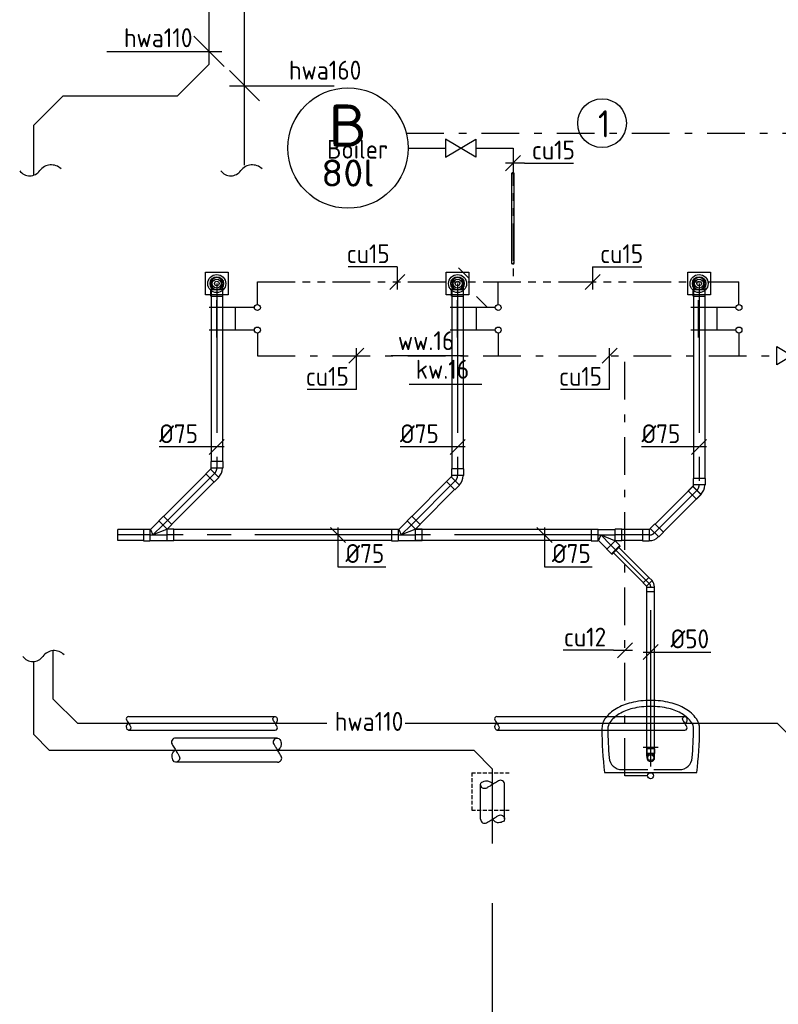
# Model space of a CAD drawing. Header units: millimetres. Extents: x -72565 to 37572, y -100 to 54284.
# Tile 4 of 32: x -63762 to -58721, y 21751 to 28293. Entities that reach past the tile are written whole.
import ezdxf
from ezdxf.enums import TextEntityAlignment as Align

# ---------------------------------------------------------------- set-up
doc = ezdxf.new("R2010")
doc.units = ezdxf.units.MM
doc.header["$LTSCALE"] = 50
for name, pattern in [('2322109', [10, 5, -2, 1, -2]), ('2322110', [10, 5, -1, 1, -1, 1, -1]), ('CENTER2', [28.575, 19.05, -3.175, 3.175, -3.175]), ('DASHED', [0.75, 0.5, -0.25]), ('KOUDWATER', [8.4, 4.8, -1.2, 1.2, -1.2]), ('WARMWATER', [10.8, 4.8, -1.2, 1.2, -1.2, 1.2, -1.2])]:
    doc.linetypes.add(name, pattern=pattern)
for name, color, linetype in [('50', 3, 'Continuous'), ('51-LEIDING', 3, 'Continuous'), ('60-CV', 3, 'Continuous'), ('SPARING', 7, 'DASHED'), ('SYM-W', 7, 'Continuous'), ('WL521---_D', 112, 'Continuous'), ('WL524---', 190, 'Continuous'), ('WL524---_D', 192, 'Continuous'), ('WL524---_HARTLIJN', 7, 'Continuous'), ('WL531---', 132, 'Continuous'), ('WL5310--_KW', 2, 'KOUDWATER'), ('WL532---', 12, 'Continuous'), ('WL5320--_WW', 2, 'WARMWATER'), ('WL561---', 10, 'Continuous'), ('WL740---', 4, 'Continuous'), ('WM524---', 2, 'Continuous'), ('WM531---', 2, 'Continuous'), ('WM532---', 2, 'Continuous')]:
    doc.layers.add(name, color=color, linetype=linetype)
doc.styles.add('BURO-018', font='ISO96.shx', dxfattribs={"height": 90})
doc.styles.add('BURO-025', font='ISO96.shx', dxfattribs={"height": 125})
doc.styles.add('ISO', font='ISO.SHX')

# ---------------------------------------------------------------- blocks, each defined once
blk = doc.blocks.new('SJE')
at = {"color": 2}
for centre, radius, start, end in [((0.793, 0.267), 0.837, 92.16901, 198.62362), ((-0.875, -0.302), 0.925, 279.76473, 19.01768)]:
    blk.add_arc(centre, radius, start, end, dxfattribs=at)
blk = doc.blocks.new('$MAAT')
at = {"layer": 'SYM-W', "color": 1}
blk.add_line((1, 1), (-1, -1), dxfattribs=at)
blk = doc.blocks.new('RDA')
at = {"color": 0, "linetype": 'Continuous'}
blk.add_circle((0, 0), 0.5, dxfattribs=at)
blk = doc.blocks.new('SA-XKR-NEST')
at = {"color": 0, "linetype": 'Continuous'}
for p, q in [((-50, 270), (200, 270)), ((0, 20), (0, 320)), ((150, 20), (150, 320)), ((0, 145), (150, 145))]:
    blk.add_line(p, q, dxfattribs=at)
at = {"color": 0, "linetype": 'Continuous', "style": 'BURO-018', "flags": 1}
blk.add_attdef('SA_MATCODE', (60, -20), '', height=1.8, dxfattribs=at)
blk = doc.blocks.new('*U57')
at = {"color": 2, "ltscale": 10}
for p, q in [((-75, 75), (75, 75)), ((-75, -75), (-75, 75)), ((75, 75), (75, -75)), ((75, -75), (-75, -75))]:
    blk.add_line(p, q, dxfattribs=at)
for radius in [60, 45, 30, 15]:
    blk.add_circle((0, 0), radius, dxfattribs=at)
at = {"layer": 'WL524---_HARTLIJN', "linetype": 'CENTER2'}
blk.add_circle((0, 0), 0.075, dxfattribs=at)
at = {"layer": 'WL524---_D', "color": 1, "style": 'BURO-018'}
blk.add_attdef('POSNR', text='', height=90, dxfattribs=at).set_placement((0, 0), align=Align.MIDDLE)
blk = doc.blocks.new('3048301')
at = {"color": 0, "linetype": 'Continuous'}
for p, q in [((-2.5, 1.5), (2.5, -1.5)), ((-2.5, -1.5), (-2.5, 1.5)), ((2.5, 1.5), (-2.5, -1.5)), ((2.5, -1.5), (2.5, 1.5))]:
    blk.add_line(p, q, dxfattribs=at)
at = {"color": 0, "linetype": 'Continuous', "style": 'BURO-018', "flags": 1}
blk.add_attdef('CV_MATCODE', (0, 0), '', height=1.8, dxfattribs=at)
blk = doc.blocks.new('*U59', base_point=(-59842.5, 26060.8))
at = {"color": 0, "linetype": 'Continuous'}
for p, q in [((-59792.5, 26110.8), (-59892.5, 26010.8)), ((-59842.5, 25835.8), (-59842.5, 26110.8)), ((-59842.5, 25835.8), (-60169.3, 25835.8))]:
    blk.add_line(p, q, dxfattribs=at)
at = {"color": 0, "linetype": 'Continuous', "style": 'BURO-025'}
blk.add_text('cu15', height=125, dxfattribs=at).set_placement((-59892.5, 25860.8), align=Align.RIGHT)
blk = doc.blocks.new('*U60', base_point=(-60483.6, 27340.1))
at = {"color": 0, "linetype": 'Continuous'}
for p, q in [((-60433.6, 27390.1), (-60533.6, 27290.1)), ((-60408.6, 27340.1), (-60533.6, 27340.1)), ((-60408.6, 27340.1), (-60081.8, 27340.1))]:
    blk.add_line(p, q, dxfattribs=at)
at = {"color": 0, "linetype": 'Continuous', "style": 'BURO-025'}
blk.add_text('cu15', height=125, dxfattribs=at).set_placement((-60358.6, 27365.1))
blk = doc.blocks.new('*U61')
at = {"color": 0, "ltscale": 10}
for p, q in [((-39.4, 84), (-39.4, 40)), ((39.4, 84), (-39.4, 84)), ((39.4, 84), (39.4, 40)), ((-39.4, 40), (-37.5, 38.1)), ((39.4, 40), (-39.4, 40)), ((-37.5, 33.1), (-37.5, 38.1)), ((-37.5, 23.4), (-37.5, 33.1)), ((-37.5, 14.7), (-37.5, 23.4)), ((-37.5, 12), (-37.5, 14.7)), ((39.4, 40), (37.5, 38.1)), ((37.5, 33.1), (37.5, 38.1)), ((37.5, 23.4), (37.5, 33.1)), ((37.5, 14.7), (37.5, 23.4)), ((37.5, 12), (37.5, 14.7))]:
    blk.add_line(p, q, dxfattribs=at)
blk.add_arc((0, 0), 39.4, 180.18, 180, dxfattribs=at)
at = {"layer": 'WL524---_HARTLIJN', "linetype": 'CENTER2'}
for p in [(0, 40), (0, 0)]:
    blk.add_line(p, (0, 38.1), dxfattribs=at)
blk.add_circle((0, 0), 0.075, dxfattribs=at)
at = {"layer": 'WL524---_D', "color": 1, "linetype": '2322109', "style": 'BURO-018'}
blk.add_attdef('POSNR', text='', height=90, dxfattribs=at).set_placement((0, 0), align=Align.MIDDLE)
blk = doc.blocks.new('*U62')
at = {"color": 0, "ltscale": 10}
for p, q in [((-39.4, 84), (-39.4, 40)), ((39.4, 84), (-39.4, 84)), ((39.4, 84), (39.4, 40)), ((-39.4, 40), (-37.5, 38.1)), ((39.4, 40), (-39.4, 40)), ((-37.5, 33.1), (-37.5, 38.1)), ((-37.5, 23.4), (-37.5, 33.1)), ((-37.5, 14.7), (-37.5, 23.4)), ((-37.5, 12), (-37.5, 14.7)), ((39.4, 40), (37.5, 38.1)), ((37.5, 33.1), (37.5, 38.1)), ((37.5, 23.4), (37.5, 33.1)), ((37.5, 14.7), (37.5, 23.4)), ((37.5, 12), (37.5, 14.7))]:
    blk.add_line(p, q, dxfattribs=at)
blk.add_arc((0, 0), 39.4, 180.18, 180, dxfattribs=at)
at = {"layer": 'WL524---_HARTLIJN', "linetype": 'CENTER2'}
for p in [(0, 40), (0, 0)]:
    blk.add_line(p, (0, 38.1), dxfattribs=at)
blk.add_circle((0, 0), 0.075, dxfattribs=at)
at = {"layer": 'WL524---_D', "color": 1, "linetype": '2322109', "style": 'BURO-018'}
blk.add_attdef('POSNR', text='', height=90, dxfattribs=at).set_placement((0, 0), align=Align.MIDDLE)
blk = doc.blocks.new('*U63')
at = {"color": 0, "ltscale": 10}
for p, q in [((-39.4, 84), (-39.4, 40)), ((39.4, 84), (-39.4, 84)), ((39.4, 84), (39.4, 40)), ((-39.4, 40), (-37.5, 38.1)), ((39.4, 40), (-39.4, 40)), ((-37.5, 33.1), (-37.5, 38.1)), ((-37.5, 23.4), (-37.5, 33.1)), ((-37.5, 14.7), (-37.5, 23.4)), ((-37.5, 12), (-37.5, 14.7)), ((39.4, 40), (37.5, 38.1)), ((37.5, 33.1), (37.5, 38.1)), ((37.5, 23.4), (37.5, 33.1)), ((37.5, 14.7), (37.5, 23.4)), ((37.5, 12), (37.5, 14.7))]:
    blk.add_line(p, q, dxfattribs=at)
blk.add_arc((0, 0), 39.4, 180.18, 180, dxfattribs=at)
at = {"layer": 'WL524---_HARTLIJN', "linetype": 'CENTER2'}
for p in [(0, 40), (0, 0)]:
    blk.add_line(p, (0, 38.1), dxfattribs=at)
blk.add_circle((0, 0), 0.075, dxfattribs=at)
at = {"layer": 'WL524---_D', "color": 1, "linetype": '2322109', "style": 'BURO-018'}
blk.add_attdef('POSNR', text='', height=90, dxfattribs=at).set_placement((0, 0), align=Align.MIDDLE)
blk = doc.blocks.new('*U73', base_point=(-59740.2, 24505.7))
at = {"color": 0, "linetype": 'Continuous'}
for p, q in [((-59690.2, 24555.7), (-59790.2, 24455.7)), ((-59815.2, 24505.7), (-60150.9, 24505.7)), ((-59815.2, 24505.7), (-59690.2, 24505.7))]:
    blk.add_line(p, q, dxfattribs=at)
at = {"color": 0, "linetype": 'Continuous', "style": 'BURO-025'}
blk.add_text('cu12', height=125, dxfattribs=at).set_placement((-59865.2, 24530.7), align=Align.RIGHT)
blk = doc.blocks.new('SA-WBAK1-NEST1')
at = {"color": 0, "linetype": 'Continuous'}
for p, q in [((-307, 0), (307, 0)), ((-191.5, 20), (-20, 20)), ((20, 20), (191.5, 20))]:
    blk.add_line(p, q, dxfattribs=at)
for points in [[(325, 290, 0.155337), (303.8, 356.5, 0.106738), (229.8, 424.4, 0.072991), (130.4, 464.4, 0.059466), (0, 480, 0.059466), (-130.4, 464.4, 0.072991), (-229.8, 424.4, 0.106738), (-303.8, 356.5, 0.155337), (-325, 290, 0.155337)], [(285, 290, 0.155337), (271.2, 333.4, 0.106738), (209.6, 389.8, 0.072991), (121, 425.6, 0.059466), (0, 440, 0.059466), (-121, 425.6, 0.072991), (-209.6, 389.8, 0.106738), (-271.2, 333.4, 0.155337), (-285, 290, 0.155337)]]:
    blk.add_lwpolyline(points, format="xyb", dxfattribs=at)
for centre, radius, start, end in [((2576.9, 324.6), 2902.1, 180.6823, 186.42117), ((2576.9, 324.6), 2862.1, 180.69184, 184.53457), ((-2576.9, 324.6), 2862.1, 355.46543, 359.30816), ((-2576.9, 324.6), 2902.1, 353.57883, 359.3177), ((-191.5, 105), 85, 184.53457, 270), ((191.5, 105), 85, 270, 355.46543)]:
    blk.add_arc(centre, radius, start, end, dxfattribs=at)
at = {"color": 0, "linetype": 'Continuous', "style": 'BURO-018', "flags": 1}
blk.add_attdef('SA_MATCODE', (0, 0), '', height=1.8, dxfattribs=at)
blk = doc.blocks.new('KRN1-WBAK1')
at = {"color": 0, "linetype": 'Continuous'}
for p, q in [((0, 20), (0, 200)), ((-50, 150), (50, 150))]:
    blk.add_line(p, q, dxfattribs=at)
blk = doc.blocks.new('*U77')
at = {"color": 0, "ltscale": 10}
for p, q in [((-26.2, 58), (-26.2, 27)), ((26.2, 58), (-26.2, 58)), ((-26.2, 27), (-25, 25.8)), ((26.2, 27), (-26.2, 27)), ((-25, 22.4), (-25, 25.8)), ((-25, 15.8), (-25, 22.4)), ((-25, 9.9), (-25, 15.8)), ((-25, 8), (-25, 9.9)), ((26.2, 27), (25, 25.8)), ((25, 22.4), (25, 25.8)), ((25, 15.8), (25, 22.4)), ((25, 9.9), (25, 15.8)), ((25, 8), (25, 9.9)), ((26.2, 58), (26.2, 27))]:
    blk.add_line(p, q, dxfattribs=at)
blk.add_arc((0, 0), 26.2, 0.18, 0, dxfattribs=at)
at = {"layer": 'WL524---_HARTLIJN', "linetype": 'CENTER2'}
for p in [(0, 27), (0, 0)]:
    blk.add_line(p, (0, 25.8), dxfattribs=at)
blk.add_circle((0, 0), 0.075, dxfattribs=at)
at = {"layer": 'WL524---_D', "color": 1, "linetype": '2322109', "style": 'BURO-018'}
blk.add_attdef('POSNR', text='', height=90, dxfattribs=at).set_placement((0, 0), align=Align.MIDDLE)
blk = doc.blocks.new('*U78')
at = {"layer": 'WM524---', "color": 0, "ltscale": 10}
for p, q in [((-50, -50), (50, 50)), ((-50, 0), (399.9, 0))]:
    blk.add_line(p, q, dxfattribs=at)
at = {"layer": 'WM524---', "color": 0, "linetype": '2322109', "style": 'BURO-025'}
blk.add_text('%%c50', height=125, dxfattribs=at).set_placement((132, 25))
blk = doc.blocks.new('*U117')
at = {"color": 0, "ltscale": 10}
for p, q in [((0, 37.5), (1254.3, 37.5)), ((0, -37.5), (0, 37.5)), ((0, -37.5), (1254.3, -37.5))]:
    blk.add_line(p, q, dxfattribs=at)
at = {"layer": 'WL524---_HARTLIJN', "linetype": 'CENTER2'}
blk.add_line((0, 0), (1298.3, 0), dxfattribs=at)
at = {"layer": 'WL524---_D', "color": 1, "linetype": '2322109', "style": 'BURO-018'}
blk.add_attdef('POSNR', text='', height=90, dxfattribs=at).set_placement((0, 0), align=Align.MIDDLE)
blk = doc.blocks.new('*U118')
at = {"layer": 'WM524---', "color": 0, "ltscale": 10}
for p, q in [((50, 0), (-382.2, 0)), ((-50, -50), (50, 50))]:
    blk.add_line(p, q, dxfattribs=at)
at = {"layer": 'WM524---', "color": 0, "linetype": '2322109', "style": 'BURO-025'}
blk.add_text('%%c75', height=125, dxfattribs=at).set_placement((-382.2, 25))
blk = doc.blocks.new('*U119')
at = {"color": 0, "ltscale": 10}
for p, q in [((-65, 39.4), (-21, 39.4)), ((-65, 39.4), (-65, -39.4)), ((-21, 39.4), (-19.1, 37.5)), ((-21, 39.4), (-21, -39.4)), ((-13, -42.7), (42.7, 13)), ((42.7, 13), (40, 13)), ((73.8, -18.1), (42.7, 13)), ((-65, -39.4), (-21, -39.4)), ((-21, -39.4), (-19.1, -37.5)), ((-13, -42.7), (-13, -40)), ((18.1, -73.8), (-13, -42.7)), ((18.1, -73.8), (73.8, -18.1))]:
    blk.add_line(p, q, dxfattribs=at)
for radius in [83.7, 8.67]:
    blk.add_arc((-19.1, -46.2), radius, 45, 90, dxfattribs=at)
at = {"layer": 'WL524---_HARTLIJN', "linetype": 'CENTER2'}
for p, q in [((-21, 0), (-19.1, 0)), ((14.8, -14.8), (13.5, -13.5))]:
    blk.add_line(p, q, dxfattribs=at)
blk.add_arc((-19.1, -46.2), 46.2, 45, 90, dxfattribs=at)
at = {"layer": 'WL524---_D', "color": 1, "linetype": '2322109', "style": 'BURO-018'}
blk.add_attdef('POSNR', text='', height=90, dxfattribs=at).set_placement((0, 0), align=Align.MIDDLE)
blk = doc.blocks.new('*U120')
at = {"color": 0, "ltscale": 10}
for p, q in [((0, 37.5), (354.4, 37.5)), ((0, -37.5), (0, 37.5)), ((0, -37.5), (354.4, -37.5))]:
    blk.add_line(p, q, dxfattribs=at)
at = {"layer": 'WL524---_HARTLIJN', "linetype": 'CENTER2'}
blk.add_line((0, 0), (398.4, 0), dxfattribs=at)
at = {"layer": 'WL524---_D', "color": 1, "linetype": '2322109', "style": 'BURO-018'}
blk.add_attdef('POSNR', text='', height=90, dxfattribs=at).set_placement((0, 0), align=Align.MIDDLE)
blk = doc.blocks.new('*U121')
at = {"color": 0, "ltscale": 10}
for p, q in [((-65, 39.4), (-21, 39.4)), ((-65, 39.4), (-65, -39.4)), ((-21, 39.4), (-19.1, 37.5)), ((-21, 39.4), (-21, -39.4)), ((-13, -42.7), (42.7, 13)), ((42.7, 13), (40, 13)), ((73.8, -18.1), (42.7, 13)), ((-65, -39.4), (-21, -39.4)), ((-21, -39.4), (-19.1, -37.5)), ((-13, -42.7), (-13, -40)), ((18.1, -73.8), (-13, -42.7)), ((18.1, -73.8), (73.8, -18.1))]:
    blk.add_line(p, q, dxfattribs=at)
for radius in [83.7, 8.67]:
    blk.add_arc((-19.1, -46.2), radius, 45, 90, dxfattribs=at)
at = {"layer": 'WL524---_HARTLIJN', "linetype": 'CENTER2'}
for p, q in [((-21, 0), (-19.1, 0)), ((14.8, -14.8), (13.5, -13.5))]:
    blk.add_line(p, q, dxfattribs=at)
blk.add_arc((-19.1, -46.2), 46.2, 45, 90, dxfattribs=at)
at = {"layer": 'WL524---_D', "color": 1, "linetype": '2322109', "style": 'BURO-018'}
blk.add_attdef('POSNR', text='', height=90, dxfattribs=at).set_placement((0, 0), align=Align.MIDDLE)
blk = doc.blocks.new('*U122')
at = {"color": 0, "ltscale": 10}
for p, q in [((0, 37.5), (1191.7, 37.5)), ((0, -37.5), (0, 37.5)), ((0, -37.5), (1191.7, -37.5))]:
    blk.add_line(p, q, dxfattribs=at)
at = {"layer": 'WL524---_HARTLIJN', "linetype": 'CENTER2'}
blk.add_line((0, 0), (1235.7, 0), dxfattribs=at)
at = {"layer": 'WL524---_D', "color": 1, "linetype": '2322109', "style": 'BURO-018'}
blk.add_attdef('POSNR', text='', height=90, dxfattribs=at).set_placement((0, 0), align=Align.MIDDLE)
blk = doc.blocks.new('*U123')
at = {"layer": 'WM524---', "color": 0, "ltscale": 10}
for p, q in [((50, 0), (-382.2, 0)), ((-50, -50), (50, 50))]:
    blk.add_line(p, q, dxfattribs=at)
at = {"layer": 'WM524---', "color": 0, "linetype": '2322109', "style": 'BURO-025'}
blk.add_text('%%c75', height=125, dxfattribs=at).set_placement((-382.2, 25))
blk = doc.blocks.new('*U124')
at = {"color": 0, "ltscale": 10}
for p, q in [((-65, 39.4), (-21, 39.4)), ((-65, 39.4), (-65, -39.4)), ((-21, 39.4), (-19.1, 37.5)), ((-21, 39.4), (-21, -39.4)), ((-13, -42.7), (42.7, 13)), ((42.7, 13), (40, 13)), ((73.8, -18.1), (42.7, 13)), ((-65, -39.4), (-21, -39.4)), ((-21, -39.4), (-19.1, -37.5)), ((-13, -42.7), (-13, -40)), ((18.1, -73.8), (-13, -42.7)), ((18.1, -73.8), (73.8, -18.1))]:
    blk.add_line(p, q, dxfattribs=at)
for radius in [83.7, 8.67]:
    blk.add_arc((-19.1, -46.2), radius, 45, 90, dxfattribs=at)
at = {"layer": 'WL524---_HARTLIJN', "linetype": 'CENTER2'}
for p, q in [((-21, 0), (-19.1, 0)), ((14.8, -14.8), (13.5, -13.5))]:
    blk.add_line(p, q, dxfattribs=at)
blk.add_arc((-19.1, -46.2), 46.2, 45, 90, dxfattribs=at)
at = {"layer": 'WL524---_D', "color": 1, "linetype": '2322109', "style": 'BURO-018'}
blk.add_attdef('POSNR', text='', height=90, dxfattribs=at).set_placement((0, 0), align=Align.MIDDLE)
blk = doc.blocks.new('*U125')
at = {"color": 0, "ltscale": 10}
for p, q in [((44, 37.5), (368.9, 37.5)), ((44, -37.5), (368.9, -37.5))]:
    blk.add_line(p, q, dxfattribs=at)
at = {"layer": 'WL524---_HARTLIJN', "linetype": 'CENTER2'}
blk.add_line((0, 0), (412.9, 0), dxfattribs=at)
at = {"layer": 'WL524---_D', "color": 1, "linetype": '2322109', "style": 'BURO-018'}
blk.add_attdef('POSNR', text='', height=90, dxfattribs=at).set_placement((0, 0), align=Align.MIDDLE)
blk = doc.blocks.new('*U126')
at = {"color": 0, "ltscale": 10}
for p, q in [((-15.5, 37.5), (39.3, 92.4)), ((70.4, 126.1), (39.3, 95)), ((39.3, 95), (39.3, 92.4)), ((95, 39.3), (39.3, 95)), ((126.1, 70.4), (70.4, 126.1)), ((126.1, 70.4), (95.1, 39.4)), ((-64, 39.4), (-20, 39.4)), ((-64, 39.4), (-64, -39.4)), ((-20, 39.4), (-18.1, 37.5)), ((-20, 39.4), (-20, -39.4)), ((-18.1, 37.5), (-15.5, 37.5)), ((-15.5, 37.5), (0, 0)), ((90.5, 37.5), (0, 0)), ((90.5, 37.5), (92.4, 39.3)), ((90.5, 37.5), (93.1, 37.5)), ((95, 39.3), (92.4, 39.3)), ((95, 39.3), (93.1, 37.5)), ((95, -39.4), (95, 39.4)), ((139, 39.4), (95.1, 39.4)), ((139, -39.4), (139, 39.4)), ((-64, -39.4), (-20, -39.4)), ((-20, -39.4), (-18.1, -37.5)), ((-18.1, -37.5), (93.1, -37.5)), ((95, -39.4), (93.1, -37.5)), ((139, -39.4), (95, -39.4))]:
    blk.add_line(p, q, dxfattribs=at)
at = {"layer": 'WL524---_HARTLIJN', "linetype": 'CENTER2'}
for p, q in [((0, 0), (67.2, 67.2)), ((-20, 0), (95, 0))]:
    blk.add_line(p, q, dxfattribs=at)
at = {"layer": 'WL524---_D', "color": 1, "linetype": '2322109', "style": 'BURO-018'}
blk.add_attdef('POSNR', text='', height=90, dxfattribs=at).set_placement((0, 0), align=Align.MIDDLE)
blk = doc.blocks.new('*U127')
at = {"color": 0, "ltscale": 10}
for p, q in [((0, 25), (1076.1, 25)), ((0, -25), (0, 25)), ((0, -25), (1076.1, -25))]:
    blk.add_line(p, q, dxfattribs=at)
at = {"layer": 'WL524---_HARTLIJN', "linetype": 'CENTER2'}
blk.add_line((0, 0), (1106.1, 0), dxfattribs=at)
at = {"layer": 'WL524---_D', "color": 1, "linetype": '2322109', "style": 'BURO-018'}
blk.add_attdef('POSNR', text='', height=90, dxfattribs=at).set_placement((0, 0), align=Align.MIDDLE)
blk = doc.blocks.new('*U128')
at = {"color": 0, "ltscale": 10}
for p, q in [((-44, 26.2), (-14, 26.2)), ((-44, 26.2), (-44, -26.3)), ((-14, 26.2), (-12.8, 25)), ((-14, 26.2), (-14, -26.3)), ((-12.8, 25), (-8.7, 26.7)), ((12.6, 49.7), (-8.7, 28.5)), ((-8.7, 28.5), (-8.7, 26.7)), ((28.5, -8.7), (-8.7, 28.5)), ((49.7, 12.6), (12.6, 49.7)), ((49.7, 12.6), (28.5, -8.7)), ((-44, -26.3), (-14, -26.3)), ((-14, -26.3), (-12.8, -25)), ((28.5, -8.7), (26.7, -8.7))]:
    blk.add_line(p, q, dxfattribs=at)
blk.add_arc((-12.8, 30.8), 55.8, 270, 315, dxfattribs=at)
at = {"layer": 'WL524---_HARTLIJN', "linetype": 'CENTER2'}
for p, q in [((-14, 0), (-12.8, 0)), ((9.9, 9.9), (9, 9))]:
    blk.add_line(p, q, dxfattribs=at)
blk.add_arc((-12.8, 30.8), 30.8, 270, 315, dxfattribs=at)
at = {"layer": 'WL524---_D', "color": 1, "linetype": '2322109', "style": 'BURO-018'}
blk.add_attdef('POSNR', text='', height=90, dxfattribs=at).set_placement((0, 0), align=Align.MIDDLE)
blk = doc.blocks.new('*U129')
at = {"color": 0, "ltscale": 10}
for p, q in [((30, 25), (311.5, 25)), ((30, -25), (311.5, -25))]:
    blk.add_line(p, q, dxfattribs=at)
at = {"layer": 'WL524---_HARTLIJN', "linetype": 'CENTER2'}
blk.add_line((0, 0), (344.9, 0), dxfattribs=at)
at = {"layer": 'WL524---_D', "color": 1, "linetype": '2322109', "style": 'BURO-018'}
blk.add_attdef('POSNR', text='', height=90, dxfattribs=at).set_placement((0, 0), align=Align.MIDDLE)
blk = doc.blocks.new('*U130')
at = {"color": 0, "ltscale": 10}
for p, q in [((44, 37.5), (181.8, 37.5)), ((44, -37.5), (181.8, -37.5))]:
    blk.add_line(p, q, dxfattribs=at)
at = {"layer": 'WL524---_HARTLIJN', "linetype": 'CENTER2'}
blk.add_line((0, 0), (225.8, 0), dxfattribs=at)
at = {"layer": 'WL524---_D', "color": 1, "linetype": '2322109', "style": 'BURO-018'}
blk.add_attdef('POSNR', text='', height=90, dxfattribs=at).set_placement((0, 0), align=Align.MIDDLE)
blk = doc.blocks.new('*U131')
at = {"layer": 'WM524---', "color": 0, "ltscale": 10}
for p, q in [((50, -50), (-50, 50)), ((0, 50), (0, -210.6)), ((0, -210.6), (317.9, -210.6))]:
    blk.add_line(p, q, dxfattribs=at)
at = {"layer": 'WM524---', "color": 0, "linetype": '2322109', "style": 'BURO-025'}
blk.add_text('%%c75', height=125, dxfattribs=at).set_placement((50, -185.6))
blk = doc.blocks.new('*U132')
at = {"color": 0, "ltscale": 10}
for p, q in [((-64, 39.4), (-20, 39.4)), ((-64, 39.4), (-64, -39.4)), ((-20, 39.4), (-18.1, 37.5)), ((-20, 39.4), (-20, -39.4)), ((-18.1, 37.5), (93.1, 37.5)), ((95, 39.4), (93.1, 37.5)), ((139, 39.4), (95, 39.4)), ((95, -39.4), (95, 39.4)), ((139, -39.4), (139, 39.4)), ((-64, -39.4), (-20, -39.4)), ((-20, -39.4), (-18.1, -37.5)), ((-18.1, -37.5), (-15.5, -37.5)), ((0, 0), (-15.5, -37.5)), ((-15.5, -37.5), (39.3, -92.4)), ((0, 0), (90.5, -37.5)), ((39.3, -95), (95, -39.3)), ((90.5, -37.5), (93.1, -37.5)), ((90.5, -37.5), (92.4, -39.3)), ((95, -39.3), (92.4, -39.3)), ((95, -39.3), (93.1, -37.5)), ((139, -39.4), (95.1, -39.4)), ((126.1, -70.4), (95.1, -39.4)), ((39.3, -95), (39.3, -92.4)), ((70.4, -126.1), (39.3, -95)), ((70.4, -126.1), (126.1, -70.4))]:
    blk.add_line(p, q, dxfattribs=at)
at = {"layer": 'WL524---_HARTLIJN', "linetype": 'CENTER2'}
for p, q in [((-20, 0), (95, 0)), ((0, 0), (67.2, -67.2))]:
    blk.add_line(p, q, dxfattribs=at)
at = {"layer": 'WL524---_D', "color": 1, "linetype": '2322109', "style": 'BURO-018'}
blk.add_attdef('POSNR', text='', height=90, dxfattribs=at).set_placement((0, 0), align=Align.MIDDLE)
blk = doc.blocks.new('*U133')
at = {"color": 0, "ltscale": 10}
for p, q in [((44, 37.5), (48.4, 37.5)), ((48.4, 37.5), (48.4, -37.5)), ((44, -37.5), (48.4, -37.5))]:
    blk.add_line(p, q, dxfattribs=at)
at = {"layer": 'WL524---_HARTLIJN', "linetype": 'CENTER2'}
blk.add_line((0, 0), (15, 0), dxfattribs=at)
at = {"layer": 'WL524---_D', "color": 1, "linetype": '2322109', "style": 'BURO-018'}
blk.add_attdef('POSNR', text='', height=90, dxfattribs=at).set_placement((0, 0), align=Align.MIDDLE)
blk = doc.blocks.new('*U134')
at = {"color": 0, "ltscale": 10}
for p, q in [((44, 37.5), (1211, 37.5)), ((1211, 37.5), (1211, -37.5)), ((44, -37.5), (1211, -37.5))]:
    blk.add_line(p, q, dxfattribs=at)
at = {"layer": 'WL524---_HARTLIJN', "linetype": 'CENTER2'}
blk.add_line((0, 0), (1211, 0), dxfattribs=at)
at = {"layer": 'WL524---_D', "color": 1, "linetype": '2322109', "style": 'BURO-018'}
blk.add_attdef('POSNR', text='', height=90, dxfattribs=at).set_placement((0, 0), align=Align.MIDDLE)
blk = doc.blocks.new('*U135')
at = {"layer": 'WM524---', "color": 0, "ltscale": 10}
for p, q in [((50, 0), (-382.2, 0)), ((-50, -50), (50, 50))]:
    blk.add_line(p, q, dxfattribs=at)
at = {"layer": 'WM524---', "color": 0, "linetype": '2322109', "style": 'BURO-025'}
blk.add_text('%%c75', height=125, dxfattribs=at).set_placement((-382.2, 25))
blk = doc.blocks.new('*U136')
at = {"color": 0, "ltscale": 10}
for p, q in [((0, 37.5), (1141.8, 37.5)), ((0, -37.5), (0, 37.5)), ((0, -37.5), (1141.8, -37.5))]:
    blk.add_line(p, q, dxfattribs=at)
at = {"layer": 'WL524---_HARTLIJN', "linetype": 'CENTER2'}
blk.add_line((0, 0), (1185.8, 0), dxfattribs=at)
at = {"layer": 'WL524---_D', "color": 1, "linetype": '2322109', "style": 'BURO-018'}
blk.add_attdef('POSNR', text='', height=90, dxfattribs=at).set_placement((0, 0), align=Align.MIDDLE)
blk = doc.blocks.new('*U137')
at = {"color": 0, "ltscale": 10}
for p, q in [((-65, 39.4), (-21, 39.4)), ((-65, 39.4), (-65, -39.4)), ((-21, 39.4), (-19.1, 37.5)), ((-21, 39.4), (-21, -39.4)), ((-13, -42.7), (42.7, 13)), ((42.7, 13), (40, 13)), ((73.8, -18.1), (42.7, 13)), ((-65, -39.4), (-21, -39.4)), ((-21, -39.4), (-19.1, -37.5)), ((-13, -42.7), (-13, -40)), ((18.1, -73.8), (-13, -42.7)), ((18.1, -73.8), (73.8, -18.1))]:
    blk.add_line(p, q, dxfattribs=at)
for radius in [83.7, 8.67]:
    blk.add_arc((-19.1, -46.2), radius, 45, 90, dxfattribs=at)
at = {"layer": 'WL524---_HARTLIJN', "linetype": 'CENTER2'}
for p, q in [((-21, 0), (-19.1, 0)), ((14.8, -14.8), (13.5, -13.5))]:
    blk.add_line(p, q, dxfattribs=at)
blk.add_arc((-19.1, -46.2), 46.2, 45, 90, dxfattribs=at)
at = {"layer": 'WL524---_D', "color": 1, "linetype": '2322109', "style": 'BURO-018'}
blk.add_attdef('POSNR', text='', height=90, dxfattribs=at).set_placement((0, 0), align=Align.MIDDLE)
blk = doc.blocks.new('*U138')
at = {"color": 0, "ltscale": 10}
for p, q in [((44, 37.5), (439.5, 37.5)), ((44, -37.5), (439.5, -37.5))]:
    blk.add_line(p, q, dxfattribs=at)
at = {"layer": 'WL524---_HARTLIJN', "linetype": 'CENTER2'}
blk.add_line((0, 0), (483.5, 0), dxfattribs=at)
at = {"layer": 'WL524---_D', "color": 1, "linetype": '2322109', "style": 'BURO-018'}
blk.add_attdef('POSNR', text='', height=90, dxfattribs=at).set_placement((0, 0), align=Align.MIDDLE)
blk = doc.blocks.new('*U139')
at = {"color": 0, "ltscale": 10}
for p, q in [((44, 37.5), (1490.9, 37.5)), ((44, -37.5), (1490.9, -37.5))]:
    blk.add_line(p, q, dxfattribs=at)
at = {"layer": 'WL524---_HARTLIJN', "linetype": 'CENTER2'}
blk.add_line((0, 0), (1534.9, 0), dxfattribs=at)
at = {"layer": 'WL524---_D', "color": 1, "linetype": '2322109', "style": 'BURO-018'}
blk.add_attdef('POSNR', text='', height=90, dxfattribs=at).set_placement((0, 0), align=Align.MIDDLE)
blk = doc.blocks.new('*U140')
at = {"layer": 'WM524---', "color": 0, "ltscale": 10}
for p, q in [((50, -50), (-50, 50)), ((0, 50), (0, -210.6)), ((0, -210.6), (317.9, -210.6))]:
    blk.add_line(p, q, dxfattribs=at)
at = {"layer": 'WM524---', "color": 0, "linetype": '2322109', "style": 'BURO-025'}
blk.add_text('%%c75', height=125, dxfattribs=at).set_placement((50, -185.6))
blk = doc.blocks.new('*U141')
at = {"color": 0, "ltscale": 10}
for p, q in [((-15.5, 37.5), (39.3, 92.4)), ((70.4, 126.1), (39.3, 95)), ((39.3, 95), (39.3, 92.4)), ((95, 39.3), (39.3, 95)), ((126.1, 70.4), (70.4, 126.1)), ((126.1, 70.4), (95.1, 39.4)), ((-64, 39.4), (-20, 39.4)), ((-64, 39.4), (-64, -39.4)), ((-20, 39.4), (-18.1, 37.5)), ((-20, 39.4), (-20, -39.4)), ((-18.1, 37.5), (-15.5, 37.5)), ((-15.5, 37.5), (0, 0)), ((90.5, 37.5), (0, 0)), ((90.5, 37.5), (92.4, 39.3)), ((90.5, 37.5), (93.1, 37.5)), ((95, 39.3), (92.4, 39.3)), ((95, 39.3), (93.1, 37.5)), ((95, -39.4), (95, 39.4)), ((139, 39.4), (95.1, 39.4)), ((139, -39.4), (139, 39.4)), ((-64, -39.4), (-20, -39.4)), ((-20, -39.4), (-18.1, -37.5)), ((-18.1, -37.5), (93.1, -37.5)), ((95, -39.4), (93.1, -37.5)), ((139, -39.4), (95, -39.4))]:
    blk.add_line(p, q, dxfattribs=at)
at = {"layer": 'WL524---_HARTLIJN', "linetype": 'CENTER2'}
for p, q in [((0, 0), (67.2, 67.2)), ((-20, 0), (95, 0))]:
    blk.add_line(p, q, dxfattribs=at)
at = {"layer": 'WL524---_D', "color": 1, "linetype": '2322109', "style": 'BURO-018'}
blk.add_attdef('POSNR', text='', height=90, dxfattribs=at).set_placement((0, 0), align=Align.MIDDLE)
blk = doc.blocks.new('*U142')
at = {"color": 0, "ltscale": 10}
for p, q in [((44, 37.5), (214.2, 37.5)), ((214.2, 37.5), (214.2, -37.5)), ((44, -37.5), (214.2, -37.5))]:
    blk.add_line(p, q, dxfattribs=at)
at = {"layer": 'WL524---_HARTLIJN', "linetype": 'CENTER2'}
blk.add_line((0, 0), (214.2, 0), dxfattribs=at)
at = {"layer": 'WL524---_D', "color": 1, "linetype": '2322109', "style": 'BURO-018'}
blk.add_attdef('POSNR', text='', height=90, dxfattribs=at).set_placement((0, 0), align=Align.MIDDLE)
blk = doc.blocks.new('*U144', base_point=(-59955, 26550.8))
at = {"color": 0, "linetype": 'Continuous'}
for p, q in [((-59955, 26650.8), (-59955, 26500.8)), ((-59955, 26650.8), (-59628.2, 26650.8)), ((-59905, 26600.8), (-60005, 26500.8))]:
    blk.add_line(p, q, dxfattribs=at)
at = {"color": 0, "linetype": 'Continuous', "style": 'BURO-025'}
blk.add_text('cu15', height=125, dxfattribs=at).set_placement((-59905, 26675.8))
blk = doc.blocks.new('*U145', base_point=(-61253.4, 26550.8))
at = {"color": 0, "linetype": 'Continuous'}
for p, q in [((-61253.4, 26650.8), (-61580.2, 26650.8)), ((-61253.4, 26650.8), (-61253.4, 26500.8)), ((-61203.4, 26600.8), (-61303.4, 26500.8))]:
    blk.add_line(p, q, dxfattribs=at)
at = {"color": 0, "linetype": 'Continuous', "style": 'BURO-025'}
blk.add_text('cu15', height=125, dxfattribs=at).set_placement((-61303.4, 26675.8), align=Align.RIGHT)

msp = doc.modelspace()

# ---------------------------------------------------------------- linework, layer by layer
msp.add_circle((-61580.6, 27440.2), 400)
at = {"layer": '50', "color": 1}
for p, q in [((-63038.9, 23663.2), (-62064.2, 23663.2)), ((-60590.7, 23663.2), (-59341.6, 23663.2)), ((-63038.9, 23573.2), (-62064.2, 23573.2)), ((-60590.7, 23573.2), (-59341.6, 23573.2)), ((-62048.3, 23520.1), (-62726.1, 23520.1)), ((-62048.3, 23360.1), (-62726.1, 23360.1)), ((-60699.6, 22981.6), (-60699.6, 23212)), ((-60539.6, 22981.6), (-60539.6, 23212))]:
    msp.add_line(p, q, dxfattribs=at)
for points in [[(-63038.9, 23663.2, 0.263278), (-63052.2, 23655.7, 0.273688), (-63052.3, 23640.9, 0.002128), (-63047.5, 23632.6, 0.001216), (-63038.9, 23618.2, 0.002865), (-63031.1, 23605.3, -0.004024), (-63025.5, 23596.2, -0.272805), (-63025.4, 23580.9, -0.266496), (-63038.9, 23573.2, -0.266496), (-63047.1, 23577.9, -0.126852), (-63052.3, 23596.2, -0.14347), (-63049, 23608.6, -0.133033), (-63038.9, 23618.2)], [(-62064.2, 23573.2, 0.263278), (-62050.8, 23580.8, 0.273688), (-62050.7, 23595.6, 0.002128), (-62055.6, 23603.8, 0.001216), (-62064.2, 23618.2, 0.002865), (-62072, 23631.1, -0.004024), (-62077.6, 23640.3, -0.272805), (-62077.6, 23655.5, -0.266496), (-62064.2, 23663.2, -0.266496), (-62055.9, 23658.5, -0.126852), (-62050.8, 23640.3, -0.14347), (-62054.1, 23627.8, -0.133033), (-62064.2, 23618.2)], [(-60590.7, 23663.2, 0.263278), (-60604, 23655.7, 0.273688), (-60604.1, 23640.9, 0.002128), (-60599.3, 23632.6, 0.001216), (-60590.7, 23618.2, 0.002865), (-60582.8, 23605.3, -0.004024), (-60577.3, 23596.2, -0.272805), (-60577.2, 23580.9, -0.266496), (-60590.7, 23573.2, -0.266496), (-60598.9, 23577.9, -0.126852), (-60604.1, 23596.2, -0.14347), (-60600.8, 23608.6, -0.133033), (-60590.7, 23618.2)], [(-59341.6, 23573.2, 0.263278), (-59328.2, 23580.8, 0.273688), (-59328.1, 23595.6, 0.002128), (-59333, 23603.8, 0.001216), (-59341.6, 23618.2, 0.002865), (-59349.4, 23631.1, -0.004024), (-59355, 23640.3, -0.272805), (-59355, 23655.5, -0.266496), (-59341.6, 23663.2, -0.266496), (-59333.3, 23658.5, -0.126852), (-59328.2, 23640.3, -0.14347), (-59331.5, 23627.8, -0.133033), (-59341.6, 23618.2)], [(-62726.1, 23520.1, 0.263278), (-62749.8, 23506.7, 0.273688), (-62750, 23480.3, 0.002128), (-62741.4, 23465.7, 0.001216), (-62726.1, 23440.1, 0.002865), (-62712.2, 23417.2, -0.004024), (-62702.3, 23400.9, -0.272805), (-62702.2, 23373.8, -0.266496), (-62726.1, 23360.1, -0.266496), (-62740.7, 23368.5, -0.126852), (-62749.9, 23400.9, -0.14347), (-62744, 23423.1, -0.133033), (-62726.1, 23440.1)], [(-62048.3, 23360.1, 0.263278), (-62024.6, 23373.5, 0.273688), (-62024.4, 23399.9, 0.002128), (-62033, 23414.6, 0.001216), (-62048.3, 23440.1, 0.002865), (-62062.3, 23463, -0.004024), (-62072.1, 23479.4, -0.272805), (-62072.2, 23506.4, -0.266496), (-62048.3, 23520.1, -0.266496), (-62033.7, 23511.7, -0.126852), (-62024.5, 23479.4, -0.14347), (-62030.4, 23457.2, -0.133033), (-62048.3, 23440.1)], [(-60539.6, 23212, 0.263278), (-60553.1, 23235.7, 0.273688), (-60579.4, 23235.9, 0.002128), (-60594.1, 23227.3, 0.001216), (-60619.6, 23212, 0.002865), (-60642.5, 23198.1, -0.004024), (-60658.9, 23188.2, -0.272805), (-60685.9, 23188.1, -0.266496), (-60699.6, 23212, -0.266496), (-60691.2, 23226.6, -0.126852), (-60658.9, 23235.8, -0.14347), (-60636.7, 23229.9, -0.133033), (-60619.6, 23212)], [(-60699.6, 22981.6, 0.263278), (-60686.2, 22957.9, 0.273688), (-60659.9, 22957.7, 0.002128), (-60645.2, 22966.3, 0.001216), (-60619.6, 22981.6, 0.002865), (-60596.7, 22995.5, -0.004024), (-60580.4, 23005.4, -0.272805), (-60553.4, 23005.5, -0.266496), (-60539.6, 22981.6, -0.266496), (-60548, 22966.9, -0.126852), (-60580.4, 22957.7, -0.14347), (-60602.6, 22963.7, -0.133033), (-60619.6, 22981.6)]]:
    msp.add_lwpolyline(points, format="xyb", dxfattribs=at)
at = {"layer": '51-LEIDING', "color": 7}
for p, q in [((-63182.1, 28082.7), (-62418.5, 28082.7)), ((-62368.8, 27854.8), (-61672.1, 27854.8))]:
    msp.add_line(p, q, dxfattribs=at)
at = {"layer": '60-CV', "color": 7}
msp.add_circle((-59892, 27605.7), 162.1, dxfattribs=at)
at = {"layer": 'SPARING'}
for p, q in [((-60758.7, 23290.2), (-60508.7, 23290.2)), ((-60758.7, 23290.2), (-60758.7, 23040.2)), ((-60758.7, 23040.2), (-60508.7, 23040.2))]:
    msp.add_line(p, q, dxfattribs=at)
at = {"layer": 'SPARING', "color": 1}
msp.add_lwpolyline([(-59913.4, 26653.6), (-59913.4, 26653.6), (-59913.4, 26653.6), (-59913.4, 26653.6), (-59913.4, 26653.6), (-59913.4, 26653.6), (-59913.4, 26653.6)], dxfattribs=at)
at = {"layer": 'WL521---_D'}
for p, q in [((-62503.1, 27998.3), (-62503.1, 28698.4)), ((-62268.8, 27327.6), (-62268.8, 28691.6)), ((-62503.1, 27998.3), (-62716.2, 27785.2)), ((-63476.2, 27785.2), (-63669, 27592.4)), ((-62716.2, 27785.2), (-63476.2, 27785.2)), ((-63669, 27260.5), (-63669, 27592.4)), ((-63539, 23779.3), (-63539, 24097.1)), ((-63669, 23543.2), (-63669, 24031.4)), ((-63378, 23618.2), (-63539, 23779.3)), ((-63378, 23618.2), (-61720.3, 23618.2)), ((-61200.3, 23618.2), (-59180, 23618.2)), ((-59282.8, 23618.2), (-58729.1, 23618.2)), ((-58729.1, 23618.2), (-58483.8, 23372.9)), ((-63565.9, 23440.1), (-63669, 23543.2)), ((-63565.9, 23440.1), (-60745.3, 23440.1)), ((-60619.6, 23314.4), (-60745.3, 23440.1)), ((-60619.6, 22820), (-60619.6, 23314.4)), ((-60619.6, 19280.6), (-60619.6, 22423))]:
    msp.add_line(p, q, dxfattribs=at)
at = {"layer": 'WL531---', "linetype": '2322109'}
for p, q in [((-61193.3, 27540.2), (-57938.7, 27540.2)), ((-62182.5, 26210.8), (-62182.5, 26060.8)), ((-60582.5, 26210.8), (-60582.5, 26060.8)), ((-58982.5, 26210.8), (-58982.5, 26060.8)), ((-62182.5, 26060.8), (-58730.3, 26060.8)), ((-59740.2, 23270.2), (-59740.2, 26060.8)), ((-59590.2, 23270.2), (-59740.2, 23270.2))]:
    msp.add_line(p, q, dxfattribs=at)
at = {"layer": 'WL5310--_KW', "color": 1, "linetype": 'Continuous'}
for p, q in [((-60492.7, 26673.9), (-60492.7, 27272.6)), ((-60476.7, 26673.9), (-60476.7, 27272.6))]:
    msp.add_line(p, q, dxfattribs=at)
at = {"layer": 'WL5310--_KW', "color": 1}
for points in [[(-60476.7, 27272.6, 0.263278), (-60478.1, 27275, 0.273688), (-60480.7, 27275, 0.002128), (-60482.2, 27274.1, 0.001216), (-60484.7, 27272.6, 0.002865), (-60487, 27271.2, -0.004024), (-60488.7, 27270.2, -0.272805), (-60491.4, 27270.2, -0.266496), (-60492.7, 27272.6, -0.266496), (-60491.9, 27274.1, -0.126852), (-60488.7, 27275, -0.14347), (-60486.5, 27274.4, -0.133033), (-60484.7, 27272.6)], [(-60492.7, 26673.9, 0.263278), (-60491.4, 26671.6, 0.273688), (-60488.8, 26671.5, 0.002128), (-60487.3, 26672.4, 0.001216), (-60484.7, 26673.9, 0.002865), (-60482.5, 26675.3, -0.004024), (-60480.8, 26676.3, -0.272805), (-60478.1, 26676.3, -0.266496), (-60476.7, 26673.9, -0.266496), (-60477.6, 26672.5, -0.126852), (-60480.8, 26671.6, -0.14347), (-60483, 26672.1, -0.133033), (-60484.7, 26673.9)]]:
    msp.add_lwpolyline(points, format="xyb", dxfattribs=at)
at = {"layer": 'WL532---', "linetype": '2322110'}
for p, q in [((-61180.6, 27440.2), (-60932.1, 27440.2)), ((-60732.1, 27440.2), (-60483.6, 27440.2)), ((-60483.6, 27440.2), (-60483.6, 26550.8)), ((-62182.5, 26400.8), (-62182.5, 26550.8)), ((-62182.5, 26550.8), (-58982.5, 26550.8)), ((-60582.5, 26400.8), (-60582.5, 26550.8)), ((-58982.5, 26400.8), (-58982.5, 26550.8))]:
    msp.add_line(p, q, dxfattribs=at)
at = {"layer": 'WL5320--_WW', "color": 7}
for p, q in [((-60775.4, 26573.3), (-60845.7, 26643.6)), ((-60656.6, 26383.3), (-60726.9, 26453.6))]:
    msp.add_line(p, q, dxfattribs=at)
at = {"layer": 'WL5320--_WW', "color": 7, "linetype": 'Continuous'}
for p, q in [((-61293.5, 26061.7), (-60810.5, 26061.7)), ((-61174.7, 25871.7), (-60691.8, 25871.7))]:
    msp.add_line(p, q, dxfattribs=at)

# ---------------------------------------------------------------- block references
at = {"layer": '51-LEIDING', "color": 7, "xscale": -100, "yscale": 100, "zscale": 100}
for p in [(-62504.1, 28082.7), (-62268.8, 27854.8)]:
    msp.add_blockref('$MAAT', p, dxfattribs=at)
at = {"layer": 'WL521---_D', "xscale": 100, "yscale": 100, "zscale": 100, "rotation": 125.0870421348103}
for p in [(-63628, 27290.4), (-62292.1, 27290.4), (-63607.8, 24063)]:
    msp.add_blockref('SJE', p, dxfattribs=at)
at = {"layer": 'WL524---', "linetype": 'Continuous', "xscale": 40, "yscale": 40, "zscale": 40}
msp.add_blockref('RDA', (-59569, 23390.8, 750), dxfattribs=at)
at = {"layer": 'WL524---_D', "rotation": 180}
for p in [(-62452.5, 26540.2), (-60852.5, 26540.2), (-59247.3, 26540.2)]:
    msp.add_blockref('*U57', p, dxfattribs=at)
at = {"layer": 'WL524---_D', "linetype": '2322109'}
for name, p, rotation in [('*U61', (-62452.5, 26540.2), 180), ('*U63', (-60852.5, 26540.2), 180), ('*U62', (-59247.3, 26540.2), 180), ('*U136', (-62452.5, 26500.2), 270), ('*U122', (-60852.5, 26500.2), 270), ('*U117', (-59247.3, 26500.2), 270), ('*U137', (-62452.5, 25293.4), 270), ('*U138', (-62467.3, 25278.5), 225), ('*U125', (-60867.3, 25228.6), 225), ('*U124', (-60852.5, 25243.4), 270), ('*U120', (-59262.1, 25166), 225), ('*U119', (-59247.3, 25180.9), 270), ('*U121', (-59558.7, 24869.5), 225), ('*U142', (-62896.4, 24869.5), 180), ('*U139', (-61246.5, 24869.5), 180), ('*U134', (-59920.5, 24869.5), 180), ('*U130', (-59579.7, 24869.5), 180), ('*U133', (-59833.3, 24802.3), 315), ('*U129', (-59578.9, 24547.8), 135), ('*U128', (-59569, 24537.9), 90), ('*U127', (-59569, 23417.8), 90)]:
    msp.add_blockref(name, p, dxfattribs=dict(at, rotation=rotation))
for name, p in [('*U141', (-62876.4, 24869.5)), ('*U126', (-61226.5, 24869.5)), ('*U132', (-59900.5, 24869.5)), ('*U77', (-59569, 23390.8))]:
    msp.add_blockref(name, p, dxfattribs=at)
at = {"layer": 'WL531---', "rotation": 90}
for p in [(-62182.5, 26230.8), (-60582.5, 26230.8), (-58982.5, 26230.8)]:
    msp.add_blockref('SA-XKR-NEST', p, dxfattribs=at)
at = {"layer": 'WL531---', "linetype": 'Continuous', "xscale": 40, "yscale": 40, "zscale": 40, "rotation": 90}
for p in [(-62182.5, 26230.8), (-60582.5, 26230.8), (-58982.5, 26230.8)]:
    msp.add_blockref('RDA', p, dxfattribs=at)
at = {"layer": 'WL531---', "linetype": 'Continuous'}
msp.add_blockref('KRN1-WBAK1', (-59569, 23310.8, 950), dxfattribs=at)
at = {"layer": 'WL531---', "linetype": 'Continuous', "xscale": 40, "yscale": 40, "zscale": 40}
msp.add_blockref('RDA', (-59570.2, 23270.2), dxfattribs=at)
at = {"layer": 'WL532---', "linetype": 'Continuous', "xscale": 40, "yscale": 40, "zscale": 40, "rotation": 90}
for p in [(-62182.5, 26380.8), (-60582.5, 26380.8), (-58982.5, 26380.8)]:
    msp.add_blockref('RDA', p, dxfattribs=at)
at = {"layer": 'WL561---', "color": 2, "linetype": '2322110', "xscale": 40, "yscale": 40, "zscale": 40, "rotation": 180}
msp.add_blockref('3048301', (-60832.1, 27440.2), dxfattribs=at)
at = {"layer": 'WL561---', "color": 2, "linetype": '2322109', "xscale": 40, "yscale": 40, "zscale": 40}
msp.add_blockref('3048301', (-58630.3, 26060.8), dxfattribs=at)
at = {"layer": 'WL740---', "linetype": 'Continuous'}
msp.add_blockref('SA-WBAK1-NEST1', (-59569, 23290.8), dxfattribs=at)
at = {"layer": 'WM524---', "linetype": '2322109'}
for name, p in [('*U135', (-62452.5, 25454.6)), ('*U123', (-60852.5, 25454.6)), ('*U118', (-59247.3, 25454.6)), ('*U140', (-61647.3, 24869.5)), ('*U131', (-60274.9, 24869.5)), ('*U78', (-59569, 24091.9))]:
    msp.add_blockref(name, p, dxfattribs=at)
at = {"layer": 'WM531---', "linetype": '2322109'}
for name, p in [('*U59', (-61525.1, 26060.8)), ('*U59', (-59842.5, 26060.8)), ('*U73', (-59740.2, 24103.8))]:
    msp.add_blockref(name, p, dxfattribs=at)
at = {"layer": 'WM532---', "linetype": '2322109'}
for name, p in [('*U60', (-60483.6, 27340.1)), ('*U145', (-61253.4, 26550.8)), ('*U144', (-59955, 26550.8))]:
    msp.add_blockref(name, p, dxfattribs=at)

# ---------------------------------------------------------------- texts
at = {"layer": '51-LEIDING', "color": 7, "style": 'ISO'}
for s, p in [('hwa110', (-63069.3, 28110.4)), ('hwa160', (-61972.8, 27894.9)), ('hwa110', (-61668.1, 23567.9))]:
    msp.add_text(s, height=126, dxfattribs=at).set_placement(p)
at = {"layer": 'SYM-W', "color": 1, "style": 'ISO', "width": 1.2}
for s, height, p in [('B', 280, (-61580.6, 27590.2)), ('80l', 180, (-61580.6, 27274.8))]:
    msp.add_text(s, height=height, dxfattribs=at).set_placement(p, align=Align.MIDDLE)
at = {"layer": 'SYM-W', "color": 7, "style": 'ISO'}
msp.add_text('1', height=180, dxfattribs=at).set_placement((-59919.6, 27511.4))
at = {"layer": 'WL5320--_WW', "color": 7, "style": 'ISO'}
for s, p in [('ww.16', (-61249, 26097.7)), ('kw.16', (-61130.2, 25907.7))]:
    msp.add_text(s, height=126, dxfattribs=at).set_placement(p)
at = {"layer": 'WM532---', "linetype": '2322109', "style": 'BURO-025'}
msp.add_text('Boiler', height=125, dxfattribs=at).set_placement((-61719.5, 27370))

doc.saveas('drawing.dxf')
